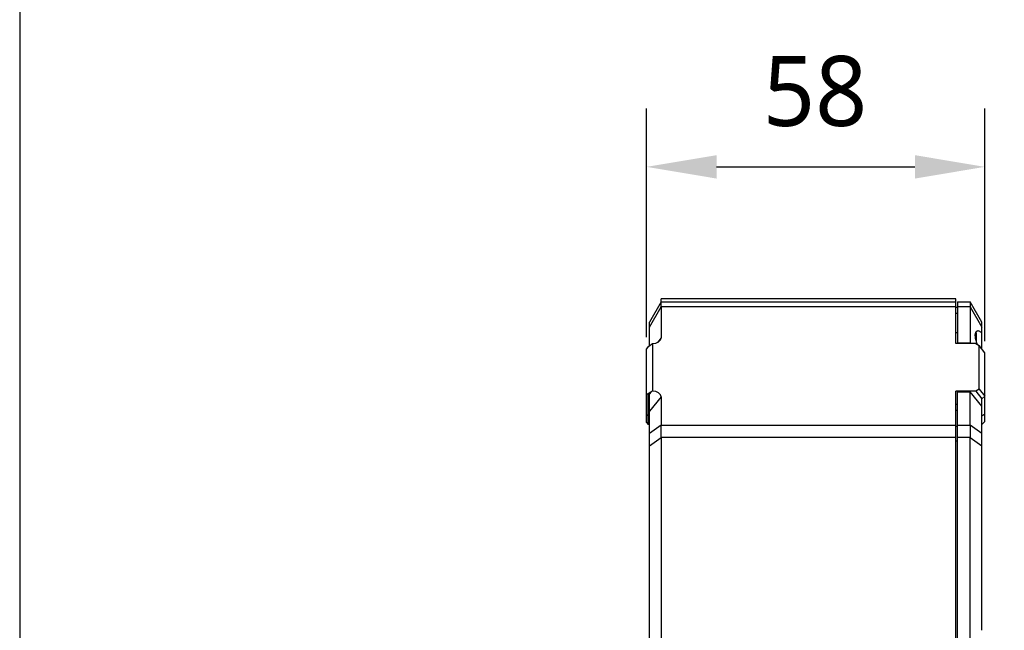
# Model space of a CAD drawing. Header units: millimetres. Extents: x 139 to 470, y 107 to 343.
# Tile 5 of 20: x 139 to 181, y 244 to 270. Entities that reach past the tile are written whole.
import ezdxf

# ---------------------------------------------------------------- set-up
doc = ezdxf.new("R2010")
doc.units = ezdxf.units.MM
doc.header["$LTSCALE"] = 32.67
doc.header["$PDMODE"] = 3
doc.header["$PDSIZE"] = 8
doc.layers.get('0').update_dxf_attribs({"linetype": 'CONTINUOUS'})
doc.layers.get('Defpoints').update_dxf_attribs({"linetype": 'CONTINUOUS'})
doc.layers.add('00_COMPONENTS', color=7, linetype='CONTINUOUS')
doc.layers.add('51__DRAFT_DIMS', color=7, linetype='CONTINUOUS')
doc.styles.get("Standard").update_dxf_attribs({"font": 'Roboto-Regular.ttf'})
doc.dimstyles.new('DIMSTYLE_4', dxfattribs={"dimtxt": 3, "dimasz": 3, "dimexe": 2.5, "dimexo": 0.5, "dimgap": 0.75, "dimtad": 1, "dimlfac": 4, "dimdsep": 46, "dimtxsty": 'STANDARD', "dimblk": '_FILLED', "dimblk1": '_FILLED', "dimblk2": '_FILLED', "dimcen": 0.09, "dimclrt": 3, "dimazin": 2, "dimtp": 0.3, "dimtm": 0.3, "dimtfac": 1, "dimtofl": 0, "dimtmove": 0, "dimatfit": 3, "dimldrblk": '_FILLED', "dimfxl": 1, "dimtolj": 1, "dimarcsym": 0})

# ---------------------------------------------------------------- blocks, each defined once
blk = doc.blocks.new('_FILLED')
at = {"color": 0, "linetype": 'ByBlock'}
blk.add_solid([(0, 0), (-1, 0.167), (-1, -0.167)], dxfattribs=at)
blk = doc.blocks.new('*D17')
at = {"layer": '51__DRAFT_DIMS', "color": 0, "lineweight": -2}
for p, q in [((166.082, 256.259), (166.082, 266.055)), ((180.582, 256.091), (180.582, 266.055)), ((169.082, 263.555), (177.582, 263.555))]:
    blk.add_line(p, q, dxfattribs=at)
at = {"layer": 'Defpoints', "color": 0}
for p in [(180.582, 263.555), (166.082, 255.759), (180.582, 255.591)]:
    blk.add_point(p, dxfattribs=at)
at = {"layer": '51__DRAFT_DIMS', "color": 0, "linetype": 'ByBlock', "lineweight": -2, "xscale": 3, "yscale": 3, "zscale": 3, "rotation": 180}
blk.add_blockref('_FILLED', (166.082, 263.555), dxfattribs=at)
at = {"layer": '51__DRAFT_DIMS', "color": 0, "linetype": 'ByBlock', "lineweight": -2, "xscale": 3, "yscale": 3, "zscale": 3}
blk.add_blockref('_FILLED', (180.582, 263.555), dxfattribs=at)
at = {"layer": '51__DRAFT_DIMS', "color": 3, "insert": (173.306, 268.305), "char_height": 3, "attachment_point": 2, "line_spacing_factor": 0.9}
blk.add_mtext('\\A1;58', dxfattribs=at)

msp = doc.modelspace()

# ---------------------------------------------------------------- linework, layer by layer
msp.add_lwpolyline([(139.2143, 343.1986), (139.2143, 106.8055), (470.0216, 106.8055), (470.0216, 343.1986)], close=True)
at = {"layer": '00_COMPONENTS', "color": 7}
for p, q in [((166.7073, 257.7826), (166.7073, 257.9076)), ((179.3323, 257.9076), (166.7073, 257.9076)), ((179.3323, 255.9884), (179.3323, 257.9076)), ((166.7073, 257.7826), (166.2073, 256.9076)), ((166.7073, 257.7826), (179.3323, 257.7826)), ((166.7073, 257.563), (166.7073, 256.2359)), ((179.4073, 257.5326), (179.3323, 257.5326)), ((179.4073, 257.7826), (179.4073, 255.9884)), ((179.4073, 257.7826), (179.9573, 257.7826)), ((180.4573, 256.9076), (179.9573, 257.7826)), ((179.9573, 257.563), (179.9573, 256.015)), ((166.2073, 255.9001), (166.2073, 256.9076)), ((180.4573, 255.7454), (180.4573, 256.9076)), ((180.2073, 256.4451), (180.2073, 256.1128)), ((166.1573, 255.8647), (166.0823, 255.7586)), ((166.0823, 252.6037), (166.0823, 255.7586)), ((166.1573, 255.8647), (166.2667, 255.9421)), ((166.3323, 255.9891), (166.3323, 253.9549)), ((180.1883, 255.9884), (179.3323, 255.9884)), ((179.4073, 256.015), (179.9573, 256.015)), ((179.9787, 255.9884), (179.9573, 256.015)), ((180.1883, 255.9884), (180.3323, 255.9001)), ((180.3323, 254.0439), (180.3323, 255.9001)), ((180.5823, 255.5907), (180.3323, 255.9001)), ((180.5823, 252.6537), (180.5823, 255.5907)), ((166.0823, 253.8318), (166.1573, 253.8318)), ((166.2667, 253.9091), (166.1573, 253.8318)), ((166.1573, 252.5287), (166.1573, 253.8318)), ((166.2073, 201.8547), (166.2073, 253.8356)), ((166.7073, 253.708), (166.7073, 252.5023)), ((179.3323, 201.7348), (179.3323, 253.9555)), ((180.1883, 253.9555), (179.3323, 253.9555)), ((179.4073, 201.7613), (179.4073, 253.929)), ((179.4073, 253.929), (179.9573, 253.929)), ((179.9573, 252.5023), (179.9573, 253.929)), ((180.4573, 253.3103), (179.9573, 253.929)), ((180.3323, 254.0439), (180.1883, 253.9555)), ((180.1883, 253.9555), (180.4573, 253.6227)), ((180.3323, 254.0439), (180.5823, 253.7345)), ((180.5823, 253.7345), (180.4573, 253.6227)), ((179.3323, 253.3898), (179.4073, 253.3898)), ((180.4573, 243.7145), (180.4573, 253.6227)), ((166.0823, 252.6037), (166.1573, 252.5287)), ((166.2073, 252.5287), (166.1573, 252.5287)), ((180.5823, 252.6537), (180.4573, 252.5287)), ((166.7073, 251.972), (166.7073, 243.0328)), ((179.9573, 243.0328), (179.9573, 251.972))]:
    msp.add_line(p, q, dxfattribs=at)
at = {"layer": '00_COMPONENTS', "color": 4}
for p, q in [((166.2073, 256.6897), (166.7073, 257.5647)), ((179.3323, 257.563), (166.7073, 257.563)), ((179.9573, 257.563), (179.4073, 257.563)), ((179.9573, 257.5647), (180.4573, 256.6897)), ((179.4073, 257.2764), (179.3323, 257.2764)), ((166.7073, 256.2359), (166.5481, 256.0389)), ((179.3323, 256.4569), (179.4073, 256.4569)), ((180.1823, 256.4437), (180.1823, 256.2289)), ((166.2667, 253.9091), (166.2073, 253.8356)), ((166.7073, 253.708), (166.2073, 253.0893)), ((166.0823, 252.9479), (166.1573, 252.8949)), ((166.2073, 252.8949), (166.1573, 252.8949)), ((179.3323, 253.1335), (179.4073, 253.1335)), ((180.4573, 252.8949), (180.5823, 252.9832)), ((166.7073, 252.5006), (166.2073, 252.1382)), ((166.7073, 252.5023), (179.3323, 252.5023)), ((179.4073, 252.4354), (179.3323, 252.4354)), ((179.4073, 252.5023), (179.9573, 252.5023)), ((180.4573, 252.1382), (179.9573, 252.5006)), ((166.2073, 251.6119), (166.7073, 251.9744)), ((179.3323, 251.972), (166.7073, 251.972)), ((179.9573, 251.972), (179.4073, 251.972)), ((179.9573, 251.9744), (180.4573, 251.6119)), ((179.4073, 251.8167), (179.3323, 251.8167))]:
    msp.add_line(p, q, dxfattribs=at)
at = {"layer": '00_COMPONENTS', "color": 7}
for centre, radius, start, end in [((180.4196, 256.3797), 0.2458, 164.13631, 167.25371), ((180.1823, 256.4451), 0.025, 360, 70.21737)]:
    msp.add_arc(centre, radius, start, end, dxfattribs=at)
for centre, major_axis, ratio, start_param, end_param in [((166.2787, 257.0326), (0.3469, 0.7407), 0.3397624, -0.6275903, -0.6243938), ((180.3859, 257.0326), (-0.3469, 0.7407), 0.3397624, 0.6243938, 0.6275903), ((166.3042, 256.2359), (0.4031, 0), 0.6139406, 4.7821851, 6.2831853), ((166.2667, 256.1896), (0.933, 0.6911), 0.1726721, -1.6980145, -1.6282183), ((166.2667, 253.6616), (0.933, 0.6911), 0.1726721, 1.373782, 1.4435782), ((166.3042, 253.708), (0.4031, 0), 0.6139406, 0, 1.5010002), ((166.2787, 251.972), (0.3469, 0.7407), 0.3397624, -0.6307868, -0.6275903), ((180.3859, 251.972), (-0.3469, 0.7407), 0.3397624, 0.6275903, 0.6307868), ((166.2787, 251.972), (0, 0.75), 0.5714286, -1.5707963, -1.5675998), ((180.3859, 251.972), (0, 0.75), 0.5714286, 1.5675998, 1.5707963)]:
    msp.add_ellipse(centre, major_axis=major_axis, ratio=ratio, start_param=start_param, end_param=end_param, dxfattribs=at)
for points, knots in [([(166.7073, 257.5647), (166.7073, 257.581), (166.707, 257.6117), (166.7066, 257.6549), (166.7062, 257.6923), (166.7061, 257.7195), (166.7061, 257.7381), (166.7062, 257.7496), (166.7064, 257.7594), (166.7066, 257.7674), (166.7067, 257.7737), (166.707, 257.7779), (166.7071, 257.7803), (166.7072, 257.7816), (166.7071, 257.7823), (166.7073, 257.7826)], [0, 0, 0, 0, 0.2241954, 0.4231475, 0.5949681, 0.7380252, 0.7983341, 0.8509685, 0.8958054, 0.9327403, 0.961687, 0.9825769, 0.9899839, 0.9953588, 1, 1, 1, 1]), ([(179.9573, 257.7826), (179.9575, 257.7823), (179.9574, 257.7816), (179.9575, 257.7803), (179.9576, 257.7779), (179.9579, 257.7737), (179.958, 257.7674), (179.9582, 257.7594), (179.9584, 257.7496), (179.9585, 257.7381), (179.9585, 257.7195), (179.9584, 257.6923), (179.958, 257.6549), (179.9575, 257.6117), (179.9573, 257.581), (179.9573, 257.5647)], [0, 0, 0, 0, 0.0046412, 0.0100161, 0.0174231, 0.038313, 0.0672597, 0.1041946, 0.1490315, 0.2016659, 0.2619749, 0.4050319, 0.5768525, 0.7758046, 1, 1, 1, 1]), ([(180.2073, 256.1128), (180.1991, 256.1438), (180.1854, 256.2037), (180.173, 256.2898), (180.1702, 256.3661), (180.1751, 256.4131), (180.1799, 256.4339)], [0, 0, 0, 0, 0.2963176, 0.5666191, 0.8028604, 1, 1, 1, 1]), ([(180.1832, 256.4468), (180.1837, 256.4489), (180.1861, 256.4568), (180.189, 256.4646), (180.1914, 256.4702)], [0, 0, 0, 0, 0.2604586, 1, 1, 1, 1]), ([(180.1914, 256.4702), (180.1923, 256.4724), (180.1962, 256.4808), (180.2008, 256.4888), (180.2046, 256.4944)], [0, 0, 0, 0, 0.2629245, 1, 1, 1, 1]), ([(180.2046, 256.4944), (180.2128, 256.5061), (180.2339, 256.5265), (180.2625, 256.5326), (180.2762, 256.5326)], [0, 0, 0, 0, 0.5113832, 1, 1, 1, 1]), ([(180.4573, 256.429), (180.4417, 256.4444), (180.4112, 256.472), (180.3642, 256.5052), (180.3198, 256.5266), (180.2899, 256.5326), (180.2762, 256.5326)], [0, 0, 0, 0, 0.3089455, 0.5781126, 0.807083, 1, 1, 1, 1]), ([(180.2623, 255.943), (180.2569, 255.9572), (180.2364, 256.013), (180.2186, 256.0699), (180.2073, 256.1128)], [0, 0, 0, 0, 0.2542496, 1, 1, 1, 1]), ([(166.7073, 251.9744), (166.7071, 252.0693), (166.7057, 252.207), (166.7064, 252.3824), (166.7072, 252.463), (166.7073, 252.5006)], [0, 0, 0, 0, 0.540851, 0.7853573, 1, 1, 1, 1]), ([(179.9573, 252.5006), (179.9574, 252.463), (179.9582, 252.3824), (179.9589, 252.207), (179.9575, 252.0693), (179.9573, 251.9744)], [0, 0, 0, 0, 0.2146427, 0.459149, 1, 1, 1, 1])]:
    msp.add_open_spline(points, degree=3, knots=knots, dxfattribs=at)

# ---------------------------------------------------------------- dimensions: what is measured, and where the dimension line sits
at = {"layer": '51__DRAFT_DIMS', "color": 4}
dim = msp.add_linear_dim(base=(180.5823, 263.5555), p1=(166.0823, 255.7586), p2=(180.5823, 255.5907), dimstyle='DIMSTYLE_4', dxfattribs=at)
dim.commit()
dim.dimension.update_dxf_attribs({"geometry": '*D17', "text_midpoint": (173.3059, 263.5555), "dimtype": 160})

doc.saveas('drawing.dxf')
